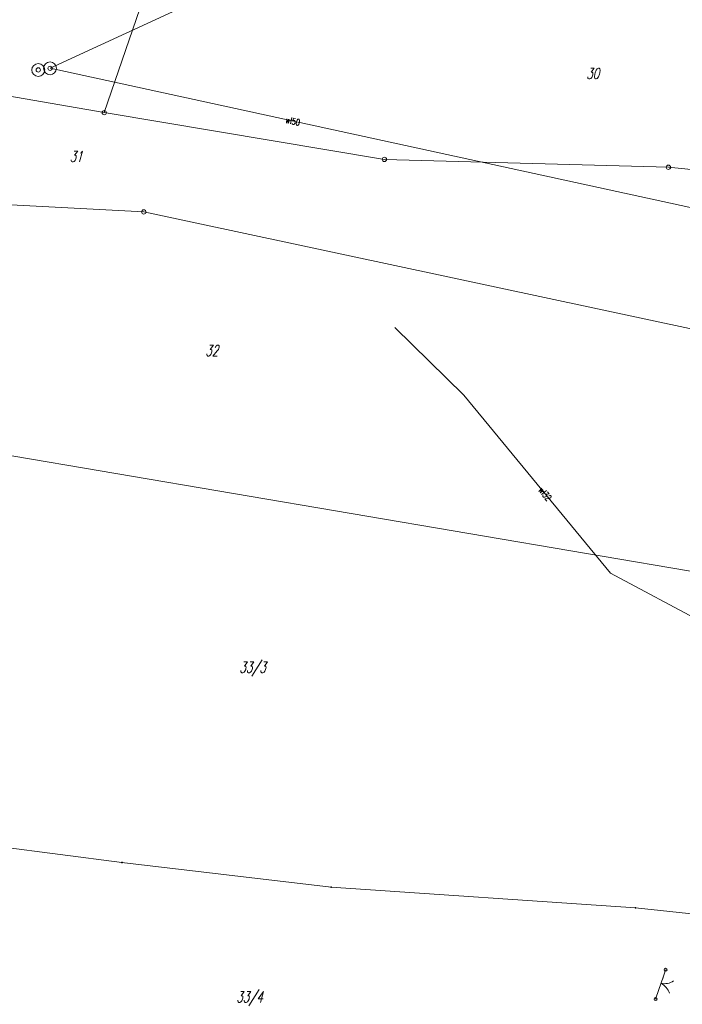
# Model space of a CAD drawing. Header units: metres. Extents: x 8389512 to 8390482, y 5507926 to 5510333.
# Tile 4 of 49: x 8389805 to 8389882, y 5508254 to 5508368. Entities that reach past the tile are written whole.
import ezdxf
from ezdxf.enums import TextEntityAlignment as Align

# ---------------------------------------------------------------- set-up
doc = ezdxf.new("R2010")
doc.units = ezdxf.units.M
doc.header["$MEASUREMENT"] = 0
doc.linetypes.add('1', pattern=[0])
doc.linetypes.add('4_SUWP', pattern=[0])
doc.layers.get('0').update_dxf_attribs({"color": 252, "linetype": 'CONTINUOUS', "lineweight": 100})
for name, color, linetype, lineweight in [('Dzialki', 252, '1', 18), ('Numery_dzialek', 252, 'CONTINUOUS', 13), ('OTO_L_1', 252, 'CONTINUOUS', 18), ('Punkty', 252, 'CONTINUOUS', 9), ('SUW_T_3', 252, 'CONTINUOUS', 18), ('SUWP_E_T_0', 5, 'CONTINUOUS', 0), ('SUWP_L_0', 5, '4_SUWP', 18)]:
    doc.layers.add(name, color=color, linetype=linetype, lineweight=lineweight)
doc.styles.get("Standard").update_dxf_attribs({"font": 'Simplex.SHX', "width": 0.75})

# ---------------------------------------------------------------- blocks, each defined once
blk = doc.blocks.new('GRT')
at = {"linetype": 'Continuous'}
blk.add_circle((0, 0), 0.25, dxfattribs=at)
blk = doc.blocks.new('GRO')
at = {"linetype": 'Continuous'}
blk.add_circle((0, 0), 0.045, dxfattribs=at)
blk = doc.blocks.new('4_SUWS')
at = {"linetype": 'Continuous'}
for radius in [0.75, 0.25]:
    blk.add_circle((0, 0), radius, dxfattribs=at)

msp = doc.modelspace()

# ---------------------------------------------------------------- linework, layer by layer
at = {"layer": 'Dzialki'}
for p, q in [((8389815.18, 5508357.54), (8389822, 5508377.43)), ((8389757.14, 5508367.61), (8389815.18, 5508357.54)), ((8389815.18, 5508357.54), (8389847.76, 5508352.1)), ((8389847.76, 5508352.1), (8389880.8, 5508351.19)), ((8389880.8, 5508351.19), (8389946.09, 5508344.56)), ((8389759.33, 5508349.25), (8389819.78, 5508345.98)), ((8389819.78, 5508345.98), (8389883.8, 5508332.3)), ((8389796.23, 5508318.98), (8389907.72, 5508300.01)), ((8389770.84, 5508276.29), (8389817.24, 5508270.25)), ((8389817.24, 5508270.25), (8389841.56, 5508267.4)), ((8389841.56, 5508267.4), (8389876.97, 5508264.99)), ((8389876.97, 5508264.99), (8389904.04, 5508262.07))]:
    msp.add_line(p, q, dxfattribs=at)
at = {"layer": 'OTO_L_1'}
for p, q in [((8389880.47, 5508257.78), (8389880.09, 5508256.66)), ((8389880.17, 5508256.9), (8389879.68, 5508255.48)), ((8389879.68, 5508255.48), (8389879.3, 5508254.36))]:
    msp.add_line(p, q, dxfattribs=at)
for centre in [(8389880.47, 5508257.78), (8389879.3, 5508254.36)]:
    msp.add_circle(centre, 0.17, dxfattribs=at)
for centre, start, end in [((8389880.3, 5508258.15), 259.1353, 303.2096), ((8389879.02, 5508254.4), 19.172, 63.2464)]:
    msp.add_arc(centre, 2, start, end, dxfattribs=at)
at = {"layer": 'SUWP_L_0', "linetype": '4_SUWP'}
for p, q in [((8389808.87, 5508362.7), (8389913.22, 5508410.94)), ((8389901.37, 5508342.57), (8389808.87, 5508362.7)), ((8389848.96, 5508332.54), (8389856.99, 5508324.64)), ((8389856.99, 5508324.64), (8389874.05, 5508303.94)), ((8389874.05, 5508303.94), (8389887.32, 5508296.83))]:
    msp.add_line(p, q, dxfattribs=at)

# ---------------------------------------------------------------- block references
at = {"layer": 'Punkty'}
for name, p in [('GRT', (8389815.18, 5508357.54)), ('GRT', (8389847.76, 5508352.1)), ('GRT', (8389880.8, 5508351.19)), ('GRT', (8389819.78, 5508345.98)), ('GRO', (8389817.24, 5508270.25)), ('GRO', (8389841.56, 5508267.4)), ('GRO', (8389876.97, 5508264.99))]:
    msp.add_blockref(name, p, dxfattribs=at)
at = {"layer": 'SUW_T_3'}
for p in [(8389807.5, 5508362.51), (8389808.87, 5508362.7)]:
    msp.add_blockref('4_SUWS', p, dxfattribs=at)

# ---------------------------------------------------------------- texts
at = {"layer": 'Numery_dzialek', "oblique": 15, "width": 0.7}
for s, p in [('30', (8389871.98, 5508362.09)), ('31', (8389811.9, 5508352.43)), ('32', (8389827.68, 5508329.84)), ('33/3', (8389832.43, 5508292.89)), ('33/4', (8389832.07, 5508254.52))]:
    msp.add_text(s, height=1.25, dxfattribs=at).set_placement(p, align=Align.MIDDLE)
at = {"layer": 'SUWP_E_T_0', "lineweight": 9, "width": 0.7}
for s, rotation, p in [('wl50', 347.7226, (8389837.12, 5508356.55)), ('wl32', 309.4881, (8389866.45, 5508313.15))]:
    msp.add_text(s, height=0.75, rotation=rotation, dxfattribs=at).set_placement(p, align=Align.MIDDLE)

doc.saveas('drawing.dxf')
